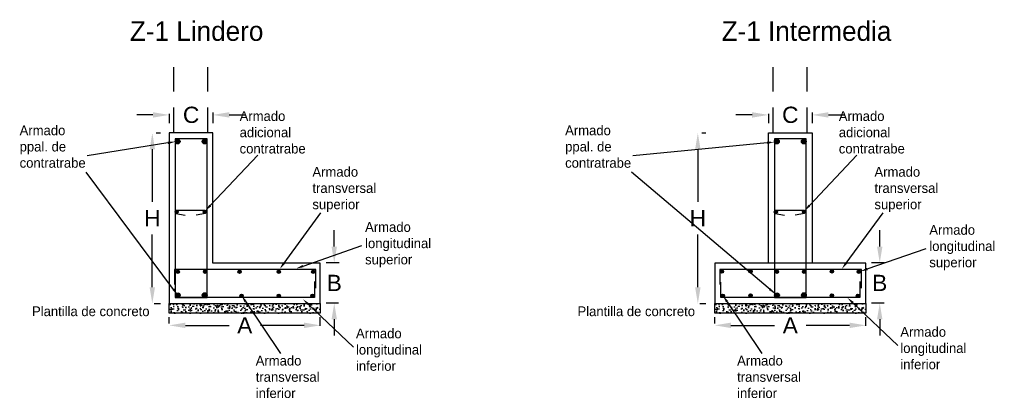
# Model space of a CAD drawing. Header units: millimetres. Extents: x 2068 to 4152, y 861 to 1938.
# Tile 3 of 20: x 2069.97 to 2076.02, y 900.73 to 903.06. Entities that reach past the tile are written whole.
import ezdxf

# ---------------------------------------------------------------- set-up
doc = ezdxf.new("R2010")
doc.units = ezdxf.units.MM
doc.linetypes.add('GESTRICHELT', pattern=[0.4, 0.3, -0.1])
doc.layers.add('RAPID COST CASTILLOS Y COLUMNAS', color=1, linetype='Continuous')
doc.layers.add('RAPID COST CIMENTACION', color=7, linetype='Continuous')
doc.styles.add('ARIAL', font='arial.ttf')
doc.styles.add('CYCLADIC', font='GOTHIC.TTF')
doc.dimstyles.new('Copia de STANDARD 25', dxfattribs={"dimtxt": 0.15, "dimasz": 0.15, "dimexe": 0.05, "dimexo": 0.1, "dimgap": 0.05, "dimtad": 0, "dimtih": 1, "dimtoh": 1, "dimlfac": 0.25, "dimzin": 1, "dimdsep": 46, "dimtxsty": 'ARIAL', "dimcen": 0.05, "dimclrt": 256, "dimadec": 5, "dimazin": 0, "dimtfac": 1, "dimtofl": 0, "dimtmove": 2, "dimatfit": 3, "dimfxl": 0.18, "dimtolj": 1, "dimtzin": 0, "dimarcsym": 0})

# ---------------------------------------------------------------- blocks, each defined once
blk = doc.blocks.new('*D41')
at = {"layer": 'Defpoints', "color": 0, "ltscale": 0.1, "transparency": 16777216}
for p in [(2070.7074, 902.3651), (2070.695, 901.3151), (2070.7837, 901.3151)]:
    blk.add_point(p, dxfattribs=at)
at = {"layer": 'RAPID COST CIMENTACION', "color": 0, "lineweight": -2, "ltscale": 0.1, "transparency": 16777216}
for p, q in [((2070.8074, 902.3651), (2070.8337, 902.3651)), ((2070.7837, 902.2651), (2070.7837, 901.9401)), ((2070.7837, 901.4151), (2070.7837, 901.7401)), ((2070.795, 901.3151), (2070.8337, 901.3151))]:
    blk.add_line(p, q, dxfattribs=at)
at = {"layer": 'RAPID COST CIMENTACION', "color": 0, "ltscale": 0.1, "transparency": 16777216}
for points in [[(2070.767, 902.2651), (2070.8003, 902.2651), (2070.7837, 902.3651)], [(2070.767, 901.4151), (2070.8003, 901.4151), (2070.7837, 901.3151)]]:
    blk.add_solid(points, dxfattribs=at)
at = {"layer": 'RAPID COST CIMENTACION', "ltscale": 0.1, "transparency": 16777216, "insert": (2070.7837, 901.8401), "char_height": 0.15, "attachment_point": 5, "style": 'ARIAL'}
blk.add_mtext('\\A1;{\\H0.66667x;\\C3;H}', dxfattribs=at)
blk = doc.blocks.new('*D42')
at = {"layer": 'Defpoints', "color": 0, "ltscale": 0.1, "transparency": 16777216}
for p in [(2072.0319, 901.5657), (2071.9022, 901.3179), (2072.0286, 901.3179)]:
    blk.add_point(p, dxfattribs=at)
at = {"layer": 'RAPID COST CIMENTACION', "color": 0, "lineweight": -2, "ltscale": 0.1, "transparency": 16777216}
for p, q in [((2071.9022, 901.6657), (2071.9022, 901.7657)), ((2071.9319, 901.5657), (2071.8522, 901.5657)), ((2071.9286, 901.3179), (2071.8522, 901.3179)), ((2071.9022, 901.2179), (2071.9022, 901.1179))]:
    blk.add_line(p, q, dxfattribs=at)
at = {"layer": 'RAPID COST CIMENTACION', "color": 0, "ltscale": 0.1, "transparency": 16777216}
for points in [[(2071.8855, 901.6657), (2071.9188, 901.6657), (2071.9022, 901.5657)], [(2071.8855, 901.2179), (2071.9188, 901.2179), (2071.9022, 901.3179)]]:
    blk.add_solid(points, dxfattribs=at)
at = {"layer": 'RAPID COST CIMENTACION', "ltscale": 0.1, "transparency": 16777216, "insert": (2071.9022, 901.4418), "char_height": 0.15, "attachment_point": 5, "style": 'ARIAL'}
blk.add_mtext('\\A1;{\\H0.66667x;\\C3;B}', dxfattribs=at)
blk = doc.blocks.new('*D43')
at = {"layer": 'Defpoints', "color": 0, "ltscale": 0.1, "transparency": 16777216}
for p in [(2071.8165, 901.1807), (2070.8876, 901.093), (2071.8165, 901.0771)]:
    blk.add_point(p, dxfattribs=at)
at = {"layer": 'RAPID COST CIMENTACION', "color": 0, "lineweight": -2, "ltscale": 0.1, "transparency": 16777216}
for p, q in [((2070.8876, 901.193), (2070.8876, 901.2307)), ((2071.8165, 901.1771), (2071.8165, 901.2307)), ((2070.9876, 901.1807), (2071.2554, 901.1807)), ((2071.7165, 901.1807), (2071.4487, 901.1807))]:
    blk.add_line(p, q, dxfattribs=at)
at = {"layer": 'RAPID COST CIMENTACION', "color": 0, "ltscale": 0.1, "transparency": 16777216}
for points in [[(2070.9876, 901.1974), (2070.9876, 901.164), (2070.8876, 901.1807)], [(2071.7165, 901.1974), (2071.7165, 901.164), (2071.8165, 901.1807)]]:
    blk.add_solid(points, dxfattribs=at)
at = {"layer": 'RAPID COST CIMENTACION', "ltscale": 0.1, "transparency": 16777216, "insert": (2071.3521, 901.1807), "char_height": 0.15, "attachment_point": 5, "style": 'ARIAL'}
blk.add_mtext('\\A1;{\\H0.66667x;\\C3;A}', dxfattribs=at)
blk = doc.blocks.new('*D44')
at = {"layer": 'Defpoints', "color": 0, "ltscale": 0.1, "transparency": 16777216}
for p in [(2070.8876, 902.5832), (2071.1565, 902.5918), (2071.1565, 902.4759)]:
    blk.add_point(p, dxfattribs=at)
at = {"layer": 'RAPID COST CIMENTACION', "color": 0, "lineweight": -2, "ltscale": 0.1, "transparency": 16777216}
for p, q in [((2071.1565, 902.4918), (2071.1565, 902.4259)), ((2070.7876, 902.4759), (2070.6876, 902.4759)), ((2070.8876, 902.4832), (2070.8876, 902.4259)), ((2071.2565, 902.4759), (2071.3565, 902.4759))]:
    blk.add_line(p, q, dxfattribs=at)
at = {"layer": 'RAPID COST CIMENTACION', "color": 0, "ltscale": 0.1, "transparency": 16777216}
for points in [[(2070.7876, 902.4926), (2070.7876, 902.4593), (2070.8876, 902.4759)], [(2071.2565, 902.4926), (2071.2565, 902.4593), (2071.1565, 902.4759)]]:
    blk.add_solid(points, dxfattribs=at)
at = {"layer": 'RAPID COST CIMENTACION', "ltscale": 0.1, "transparency": 16777216, "insert": (2071.0221, 902.4759), "char_height": 0.15, "attachment_point": 5, "style": 'ARIAL'}
blk.add_mtext('\\A1;{\\H0.66667x;\\C3;C}', dxfattribs=at)
blk = doc.blocks.new('*D89')
at = {"layer": 'Defpoints', "color": 0, "ltscale": 0.1, "transparency": 16777216}
for p in [(2074.0613, 902.3651), (2074.0489, 901.3151), (2074.1376, 901.3151)]:
    blk.add_point(p, dxfattribs=at)
at = {"layer": 'RAPID COST CIMENTACION', "color": 0, "lineweight": -2, "ltscale": 0.1, "transparency": 16777216}
for p, q in [((2074.1613, 902.3651), (2074.1876, 902.3651)), ((2074.1376, 902.2651), (2074.1376, 901.9401)), ((2074.1376, 901.4151), (2074.1376, 901.7401)), ((2074.1489, 901.3151), (2074.1876, 901.3151))]:
    blk.add_line(p, q, dxfattribs=at)
at = {"layer": 'RAPID COST CIMENTACION', "color": 0, "ltscale": 0.1, "transparency": 16777216}
for points in [[(2074.1209, 902.2651), (2074.1543, 902.2651), (2074.1376, 902.3651)], [(2074.1209, 901.4151), (2074.1543, 901.4151), (2074.1376, 901.3151)]]:
    blk.add_solid(points, dxfattribs=at)
at = {"layer": 'RAPID COST CIMENTACION', "ltscale": 0.1, "transparency": 16777216, "insert": (2074.1376, 901.8401), "char_height": 0.15, "attachment_point": 5, "style": 'ARIAL'}
blk.add_mtext('\\A1;{\\H0.66667x;\\C3;H}', dxfattribs=at)
blk = doc.blocks.new('*D90')
at = {"layer": 'Defpoints', "color": 0, "ltscale": 0.1, "transparency": 16777216}
for p in [(2075.3858, 901.5657), (2075.2561, 901.3179), (2075.3825, 901.3179)]:
    blk.add_point(p, dxfattribs=at)
at = {"layer": 'RAPID COST CIMENTACION', "color": 0, "lineweight": -2, "ltscale": 0.1, "transparency": 16777216}
for p, q in [((2075.2561, 901.6657), (2075.2561, 901.7657)), ((2075.2858, 901.5657), (2075.2061, 901.5657)), ((2075.2825, 901.3179), (2075.2061, 901.3179)), ((2075.2561, 901.2179), (2075.2561, 901.1179))]:
    blk.add_line(p, q, dxfattribs=at)
at = {"layer": 'RAPID COST CIMENTACION', "color": 0, "ltscale": 0.1, "transparency": 16777216}
for points in [[(2075.2394, 901.6657), (2075.2728, 901.6657), (2075.2561, 901.5657)], [(2075.2394, 901.2179), (2075.2728, 901.2179), (2075.2561, 901.3179)]]:
    blk.add_solid(points, dxfattribs=at)
at = {"layer": 'RAPID COST CIMENTACION', "ltscale": 0.1, "transparency": 16777216, "insert": (2075.2561, 901.4418), "char_height": 0.15, "attachment_point": 5, "style": 'ARIAL'}
blk.add_mtext('\\A1;{\\H0.66667x;\\C3;B}', dxfattribs=at)
blk = doc.blocks.new('*D91')
at = {"layer": 'Defpoints', "color": 0, "ltscale": 0.1, "transparency": 16777216}
for p in [(2075.1704, 901.1807), (2074.2415, 901.093), (2075.1704, 901.0771)]:
    blk.add_point(p, dxfattribs=at)
at = {"layer": 'RAPID COST CIMENTACION', "color": 0, "lineweight": -2, "ltscale": 0.1, "transparency": 16777216}
for p, q in [((2074.2415, 901.193), (2074.2415, 901.2307)), ((2075.1704, 901.1771), (2075.1704, 901.2307)), ((2074.3415, 901.1807), (2074.6093, 901.1807)), ((2075.0704, 901.1807), (2074.8027, 901.1807))]:
    blk.add_line(p, q, dxfattribs=at)
at = {"layer": 'RAPID COST CIMENTACION', "color": 0, "ltscale": 0.1, "transparency": 16777216}
for points in [[(2074.3415, 901.1974), (2074.3415, 901.164), (2074.2415, 901.1807)], [(2075.0704, 901.1974), (2075.0704, 901.164), (2075.1704, 901.1807)]]:
    blk.add_solid(points, dxfattribs=at)
at = {"layer": 'RAPID COST CIMENTACION', "ltscale": 0.1, "transparency": 16777216, "insert": (2074.706, 901.1807), "char_height": 0.15, "attachment_point": 5, "style": 'ARIAL'}
blk.add_mtext('\\A1;{\\H0.66667x;\\C3;A}', dxfattribs=at)
blk = doc.blocks.new('*D92')
at = {"layer": 'Defpoints', "color": 0, "ltscale": 0.1, "transparency": 16777216}
for p in [(2074.5715, 902.5832), (2074.8404, 902.5918), (2074.8404, 902.4759)]:
    blk.add_point(p, dxfattribs=at)
at = {"layer": 'RAPID COST CIMENTACION', "color": 0, "lineweight": -2, "ltscale": 0.1, "transparency": 16777216}
for p, q in [((2074.8404, 902.4918), (2074.8404, 902.4259)), ((2074.4715, 902.4759), (2074.3715, 902.4759)), ((2074.5715, 902.4832), (2074.5715, 902.4259)), ((2074.9404, 902.4759), (2075.0404, 902.4759))]:
    blk.add_line(p, q, dxfattribs=at)
at = {"layer": 'RAPID COST CIMENTACION', "color": 0, "ltscale": 0.1, "transparency": 16777216}
for points in [[(2074.4715, 902.4926), (2074.4715, 902.4593), (2074.5715, 902.4759)], [(2074.9404, 902.4926), (2074.9404, 902.4593), (2074.8404, 902.4759)]]:
    blk.add_solid(points, dxfattribs=at)
at = {"layer": 'RAPID COST CIMENTACION', "ltscale": 0.1, "transparency": 16777216, "insert": (2074.706, 902.4759), "char_height": 0.15, "attachment_point": 5, "style": 'ARIAL'}
blk.add_mtext('\\A1;{\\H0.66667x;\\C3;C}', dxfattribs=at)

msp = doc.modelspace()

# ---------------------------------------------------------------- hatches: boundary and pattern name
at = {"layer": 'RAPID COST CIMENTACION', "lineweight": 30}
h = msp.add_hatch(color=256, dxfattribs=at)
h.dxf.hatch_style = 1
edge = h.paths.add_edge_path()
edge.add_arc((2070.9393, 902.3123), 0.0146, 0, 360)
h = msp.add_hatch(color=256, dxfattribs=at)
h.dxf.hatch_style = 1
edge = h.paths.add_edge_path()
edge.add_arc((2071.1052, 902.3124), 0.0146, 0, 360)
h = msp.add_hatch(color=256, dxfattribs=at)
h.dxf.hatch_style = 1
edge = h.paths.add_edge_path()
edge.add_arc((2074.6232, 902.3123), 0.0146, 0, 360)
h = msp.add_hatch(color=256, dxfattribs=at)
h.dxf.hatch_style = 1
edge = h.paths.add_edge_path()
edge.add_arc((2074.7892, 902.3124), 0.0146, 0, 360)
h = msp.add_hatch(color=256, dxfattribs=at)
h.dxf.hatch_style = 1
edge = h.paths.add_edge_path()
edge.add_arc((2070.9333, 901.8797), 0.0102, 0, 360)
h = msp.add_hatch(color=256, dxfattribs=at)
h.dxf.hatch_style = 1
edge = h.paths.add_edge_path()
edge.add_arc((2071.1074, 901.8797), 0.0102, 0, 360)
h = msp.add_hatch(color=256, dxfattribs=at)
h.dxf.hatch_style = 1
edge = h.paths.add_edge_path()
edge.add_arc((2074.6173, 901.8797), 0.0102, 0, 360)
h = msp.add_hatch(color=256, dxfattribs=at)
h.dxf.hatch_style = 1
edge = h.paths.add_edge_path()
edge.add_arc((2074.7913, 901.8797), 0.0102, 0, 360)
h = msp.add_hatch(color=256, dxfattribs=at)
h.dxf.hatch_style = 1
edge = h.paths.add_edge_path()
edge.add_arc((2074.2856, 901.512), 0.0102, 0, 360)
h = msp.add_hatch(color=256, dxfattribs=at)
h.dxf.hatch_style = 1
edge = h.paths.add_edge_path()
edge.add_arc((2074.4623, 901.5125), 0.0102, 0, 360)
h = msp.add_hatch(color=256, dxfattribs=at)
h.dxf.hatch_style = 1
edge = h.paths.add_edge_path()
edge.add_arc((2074.9617, 901.5125), 0.0102, 0, 360)
h = msp.add_hatch(color=256, dxfattribs=at)
h.dxf.hatch_style = 1
edge = h.paths.add_edge_path()
edge.add_arc((2070.9399, 901.5108), 0.0102, 0, 360)
h = msp.add_hatch(color=256, dxfattribs=at)
h.dxf.hatch_style = 1
edge = h.paths.add_edge_path()
edge.add_arc((2071.1075, 901.5108), 0.0102, 0, 360)
h = msp.add_hatch(color=256, dxfattribs=at)
h.dxf.hatch_style = 1
edge = h.paths.add_edge_path()
edge.add_arc((2071.3197, 901.5108), 0.0102, 0, 360)
h = msp.add_hatch(color=256, dxfattribs=at)
h.dxf.hatch_style = 1
edge = h.paths.add_edge_path()
edge.add_arc((2071.5611, 901.5108), 0.0102, 0, 360)
h = msp.add_hatch(color=256, dxfattribs=at)
h.dxf.hatch_style = 1
edge = h.paths.add_edge_path()
edge.add_arc((2071.7733, 901.5108), 0.0102, 0, 360)
h = msp.add_hatch(color=256, dxfattribs=at)
h.dxf.hatch_style = 1
edge = h.paths.add_edge_path()
edge.add_arc((2074.6238, 901.5108), 0.0102, 0, 360)
h = msp.add_hatch(color=256, dxfattribs=at)
h.dxf.hatch_style = 1
edge = h.paths.add_edge_path()
edge.add_arc((2074.7914, 901.5108), 0.0102, 0, 360)
h = msp.add_hatch(color=256, dxfattribs=at)
h.dxf.hatch_style = 1
edge = h.paths.add_edge_path()
edge.add_arc((2075.1273, 901.5108), 0.0102, 0, 360)
h = msp.add_hatch(color=256, dxfattribs=at)
h.dxf.hatch_style = 1
edge = h.paths.add_edge_path()
edge.add_arc((2070.9403, 901.3661), 0.0146, 0, 360)
h = msp.add_hatch(color=256, dxfattribs=at)
h.dxf.hatch_style = 1
edge = h.paths.add_edge_path()
edge.add_arc((2071.1055, 901.3666), 0.0146, 0, 360)
h = msp.add_hatch(color=256, dxfattribs=at)
h.dxf.hatch_style = 1
edge = h.paths.add_edge_path()
edge.add_arc((2071.3326, 901.3632), 0.0102, 0, 360)
h = msp.add_hatch(color=256, dxfattribs=at)
h.dxf.hatch_style = 1
edge = h.paths.add_edge_path()
edge.add_arc((2071.5611, 901.3632), 0.0102, 0, 360)
h = msp.add_hatch(color=256, dxfattribs=at)
h.dxf.hatch_style = 1
edge = h.paths.add_edge_path()
edge.add_arc((2071.7682, 901.3632), 0.0102, 0, 360)
h = msp.add_hatch(color=256, dxfattribs=at)
h.dxf.hatch_style = 1
edge = h.paths.add_edge_path()
edge.add_arc((2074.2914, 901.3629), 0.0102, 0, 360)
h = msp.add_hatch(color=256, dxfattribs=at)
h.dxf.hatch_style = 1
edge = h.paths.add_edge_path()
edge.add_arc((2074.4623, 901.3649), 0.0102, 0, 360)
h = msp.add_hatch(color=256, dxfattribs=at)
h.dxf.hatch_style = 1
edge = h.paths.add_edge_path()
edge.add_arc((2074.6242, 901.3661), 0.0146, 0, 360)
h = msp.add_hatch(color=256, dxfattribs=at)
h.dxf.hatch_style = 1
edge = h.paths.add_edge_path()
edge.add_arc((2074.7895, 901.3666), 0.0146, 0, 360)
h = msp.add_hatch(color=256, dxfattribs=at)
h.dxf.hatch_style = 1
edge = h.paths.add_edge_path()
edge.add_arc((2074.9617, 901.3649), 0.0102, 0, 360)
h = msp.add_hatch(color=256, dxfattribs=at)
h.dxf.hatch_style = 1
edge = h.paths.add_edge_path()
edge.add_arc((2075.1221, 901.3632), 0.0102, 0, 360)
at = {"layer": 'RAPID COST CIMENTACION', "ltscale": 0.1}
h = msp.add_hatch(dxfattribs=at)
h.set_pattern_fill('AR-CONC', color=0, scale=0.0003)
h.set_pattern_definition([(50, (1196.78468, 662.203104), (0.0546554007, -0.0047817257), [0.005715, -0.062865]), (355, (1196.78468, 662.203104), (-0.0105730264, 0.0573170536), [0.004572, -0.0502921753]), (100.451445, (1196.789234, 662.202706), (0.044082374, 0.0525353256), [0.0048570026, -0.0534270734]), (46.1842, (1196.78468, 662.218344), (0.0813237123, -0.0126126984), [0.0085725, -0.0942975]), (96.635558, (1196.79146, 662.21729), (0.07122124, 0.0742278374), [0.007285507, -0.0801406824]), (351.184151, (1196.78468, 662.218344), (0.07122124, 0.074227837), [0.00685799, -0.0754379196]), (21, (1196.7923, 662.214534), (0.0454843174, -0.0306795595), [0.005715, -0.062865]), (326, (1196.7923, 662.214534), (0.0185406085, 0.05525639), [0.004572, -0.050292]), (71.451445, (1196.79609, 662.21198), (0.0640249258, 0.0245768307), [0.0048570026, -0.0534269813]), (37.5, (1196.78468, 662.203104), (0.00092658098, 0.02536651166), [0, -0.0496824, 0, -0.051054, 0, -0.0504825]), (7.5, (1196.78468, 662.203104), (0.02004589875, 0.03005417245), [0, -0.0291084, 0, -0.0485394, 0, -0.0192405]), (327.5, (1196.767687, 662.203104), (0.04067717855, -0.0017186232), [0, -0.01905, 0, -0.059436, 0, -0.078867]), (317.5, (1196.760067, 662.203104), (0.0444387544, 0.0076279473), [0, -0.024765, 0, -0.0394716, 0, -0.056007])])
h.paths.add_polyline_path([(2070.8876, 901.3151), (2071.8165, 901.3151), (2071.8165, 901.2551), (2070.8876, 901.2551)])
h = msp.add_hatch(dxfattribs=at)
h.set_pattern_fill('AR-CONC', color=0, scale=0.0003)
h.set_pattern_definition([(50, (1200.138602, 662.203104), (0.0546554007, -0.0047817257), [0.005715, -0.062865]), (355, (1200.1386, 662.203104), (-0.0105730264, 0.0573170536), [0.004572, -0.0502921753]), (100.451445, (1200.143157, 662.202706), (0.044082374, 0.0525353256), [0.0048570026, -0.0534270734]), (46.1842, (1200.1386, 662.218344), (0.0813237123, -0.0126126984), [0.0085725, -0.0942975]), (96.635558, (1200.14538, 662.21729), (0.07122124, 0.0742278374), [0.007285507, -0.0801406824]), (351.184151, (1200.1386, 662.218344), (0.07122124, 0.074227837), [0.00685799, -0.0754379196]), (21, (1200.146222, 662.214534), (0.0454843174, -0.0306795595), [0.005715, -0.062865]), (326, (1200.14622, 662.214534), (0.0185406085, 0.05525639), [0.004572, -0.050292]), (71.451445, (1200.150013, 662.21198), (0.0640249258, 0.0245768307), [0.0048570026, -0.0534269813]), (37.5, (1200.138602, 662.203104), (0.00092658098, 0.02536651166), [0, -0.0496824, 0, -0.051054, 0, -0.0504825]), (7.5, (1200.138602, 662.203104), (0.02004589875, 0.03005417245), [0, -0.0291084, 0, -0.0485394, 0, -0.0192405]), (327.5, (1200.12161, 662.203104), (0.04067717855, -0.0017186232), [0, -0.01905, 0, -0.059436, 0, -0.078867]), (317.5, (1200.11399, 662.203104), (0.0444387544, 0.0076279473), [0, -0.024765, 0, -0.0394716, 0, -0.056007])])
h.paths.add_polyline_path([(2074.2415, 901.3151), (2075.1704, 901.3151), (2075.1704, 901.2551), (2074.2415, 901.2551)])

# ---------------------------------------------------------------- linework, layer by layer
at = {"layer": 'RAPID COST CASTILLOS Y COLUMNAS', "color": 7}
for points in [[(2074.5104, 901.5628), (2074.2415, 901.5628)], [(2074.2786, 901.3511), (2074.2786, 901.4459)]]:
    msp.add_lwpolyline(points, dxfattribs=at)
at = {"layer": 'RAPID COST CIMENTACION', "ltscale": 0.1}
for p, q in [((2070.8799, 902.3037), (2070.3834, 902.2246)), ((2074.5638, 902.3037), (2073.7373, 902.2246)), ((2071.1398, 901.9181), (2071.4321, 902.2285)), ((2074.8237, 901.9181), (2075.116, 902.2285)), ((2070.9134, 901.4021), (2070.3765, 902.1229)), ((2074.6242, 901.3661), (2073.7304, 902.1229)), ((2071.5937, 901.5644), (2071.8205, 901.8736)), ((2075.0494, 901.5644), (2075.2762, 901.8736)), ((2071.7107, 901.5453), (2072.0725, 901.6723)), ((2075.1797, 901.5276), (2075.5415, 901.6546)), ((2071.3576, 901.3258), (2071.5708, 901.0071)), ((2071.7428, 901.3104), (2072.0208, 901.0463)), ((2074.3174, 901.3258), (2074.5306, 901.0071)), ((2075.0898, 901.32), (2075.3677, 901.0558))]:
    msp.add_line(p, q, dxfattribs=at)
at = {"layer": 'RAPID COST CIMENTACION', "linetype": 'GESTRICHELT', "ltscale": 0.5}
for points in [[(2070.9163, 902.3707), (2070.9163, 902.3707), (2070.9163, 902.8518)], [(2071.1252, 902.3707), (2071.1252, 902.3707), (2071.1252, 902.8518)], [(2074.6002, 902.3707), (2074.6002, 902.3707), (2074.6002, 902.8518)], [(2074.8092, 902.3707), (2074.8092, 902.3707), (2074.8092, 902.8518)]]:
    msp.add_lwpolyline(points, dxfattribs=at)
at = {"layer": 'RAPID COST CIMENTACION', "ltscale": 0.1}
for points in [[(2070.8876, 901.3151), (2071.8165, 901.3151), (2071.8165, 901.5628), (2071.1565, 901.5628), (2071.1565, 902.3651), (2070.8876, 902.3651), (2070.8876, 901.3151)], [(2070.8876, 901.3151), (2071.8165, 901.3151), (2071.8165, 901.5628), (2071.1565, 901.5628), (2071.1565, 902.3651), (2070.8876, 902.3651), (2070.8876, 901.3151)], [(2070.9328, 901.8905), (2071.1079, 901.8905)], [(2074.6167, 901.8905), (2074.7918, 901.8905)], [(2070.9287, 901.8699), (2070.9862, 901.8588)], [(2071.1103, 901.8699), (2071.0528, 901.8588)], [(2074.6126, 901.8699), (2074.6702, 901.8588)], [(2074.7942, 901.8699), (2074.7367, 901.8588)], [(2071.7891, 901.4101), (2071.7891, 901.5243), (2070.9191, 901.5243), (2070.9191, 901.5243), (2070.9194, 901.4323)], [(2074.2415, 901.3151), (2075.1704, 901.3151), (2075.1704, 901.5628), (2074.2415, 901.5628), (2074.2415, 901.5628), (2074.2415, 901.5628), (2074.2415, 901.3151)], [(2074.2415, 901.3151), (2075.1704, 901.3151), (2075.1704, 901.5628), (2074.2415, 901.5628), (2074.2415, 901.5628), (2074.2415, 901.5628), (2074.2415, 901.3151)], [(2075.143, 901.4101), (2075.143, 901.5243), (2074.273, 901.5243), (2074.273, 901.5243), (2074.2733, 901.4323)], [(2071.7805, 901.4509), (2071.7805, 901.3511), (2070.9247, 901.3511)], [(2075.1344, 901.4509), (2075.1344, 901.3511), (2074.2786, 901.3511)], [(2070.8876, 901.3151), (2071.8165, 901.3151), (2071.8165, 901.2551), (2070.8876, 901.2551), (2070.8876, 901.3151)], [(2074.2415, 901.3151), (2075.1704, 901.3151), (2075.1704, 901.2551), (2074.2415, 901.2551), (2074.2415, 901.3151)]]:
    msp.add_lwpolyline(points, dxfattribs=at)
for points in [[(2071.1205, 902.3295), (2070.9247, 902.3295), (2070.9247, 901.3511), (2071.1205, 901.3511)], [(2074.8044, 902.3295), (2074.6086, 902.3295), (2074.6086, 901.3511), (2074.8044, 901.3511)]]:
    msp.add_lwpolyline(points, close=True, dxfattribs=at)
at = {"layer": 'RAPID COST CIMENTACION', "color": 7}
msp.add_lwpolyline([(2074.5715, 901.5628), (2074.5715, 902.3651), (2074.8404, 902.3651), (2074.8404, 901.5628)], dxfattribs=at)
at = {"layer": 'RAPID COST CIMENTACION', "lineweight": 30}
for centre, radius in [((2070.9393, 902.3123), 0.0146), ((2071.1052, 902.3124), 0.0146), ((2074.6232, 902.3123), 0.0146), ((2074.7892, 902.3124), 0.0146), ((2070.9333, 901.8797), 0.0102), ((2071.1074, 901.8797), 0.0102), ((2074.6173, 901.8797), 0.0102), ((2074.7913, 901.8797), 0.0102), ((2074.2856, 901.512), 0.0102), ((2074.4623, 901.5125), 0.0102), ((2074.9617, 901.5125), 0.0102), ((2070.94, 901.5108), 0.0102), ((2071.1075, 901.5108), 0.0102), ((2071.3197, 901.5108), 0.0102), ((2071.5611, 901.5108), 0.0102), ((2071.7733, 901.5108), 0.0102), ((2074.6239, 901.5108), 0.0102), ((2074.7914, 901.5108), 0.0102), ((2075.1273, 901.5108), 0.0102), ((2070.9403, 901.3661), 0.0146), ((2071.1055, 901.3666), 0.0146), ((2071.3326, 901.3632), 0.0102), ((2071.5611, 901.3632), 0.0102), ((2071.7682, 901.3632), 0.0102), ((2074.2914, 901.3629), 0.0102), ((2074.4623, 901.3649), 0.0102), ((2074.6242, 901.3661), 0.0146), ((2074.7895, 901.3666), 0.0146), ((2074.9617, 901.3649), 0.0102), ((2075.1221, 901.3632), 0.0102)]:
    msp.add_circle(centre, radius, dxfattribs=at)
at = {"layer": 'RAPID COST CIMENTACION', "ltscale": 0.1}
for points in [[(2070.8787, 902.3111), (2070.8811, 902.2963), (2070.9243, 902.3108)], [(2074.5628, 902.3112), (2074.5648, 902.2963), (2074.6084, 902.3095)], [(2071.1453, 901.913), (2071.1343, 901.9233), (2071.1089, 901.8854)], [(2074.8292, 901.913), (2074.8183, 901.9233), (2074.7929, 901.8854)], [(2071.5997, 901.56), (2071.5876, 901.5689), (2071.567, 901.5281)], [(2071.7082, 901.5524), (2071.7132, 901.5382), (2071.6682, 901.5304)], [(2075.0554, 901.56), (2075.0433, 901.5689), (2075.0228, 901.5281)], [(2075.1772, 901.5347), (2075.1822, 901.5205), (2075.1373, 901.5127)], [(2070.9194, 901.4066), (2070.9074, 901.3977), (2070.9403, 901.3661)], [(2074.5837, 901.4097), (2074.574, 901.3982), (2074.6133, 901.375)], [(2071.3639, 901.33), (2071.3514, 901.3216), (2071.3326, 901.3632)], [(2071.748, 901.3159), (2071.7377, 901.305), (2071.7102, 901.3414)], [(2074.3237, 901.33), (2074.3112, 901.3216), (2074.2924, 901.3632)], [(2075.095, 901.3254), (2075.0846, 901.3146), (2075.0572, 901.351)]]:
    msp.add_solid(points, dxfattribs=at)

# ---------------------------------------------------------------- texts
at = {"layer": 'RAPID COST CIMENTACION', "color": 5, "char_height": 0.12, "attachment_point": 1, "style": 'CYCLADIC'}
for s, insert in [('Z-1 Lindero', (2070.6459, 903.0519)), ('Z-1 Intermedia', (2074.2842, 903.0519))]:
    msp.add_mtext_dynamic_manual_height_columns(s, width=1.375475, gutter_width=1500, heights=[0], dxfattribs=dict(at, insert=insert))
at = {"layer": 'RAPID COST CIMENTACION', "char_height": 0.06, "style": 'CYCLADIC'}
for s, width, heights, insert, attachment_point in [('Armado adicional contratrabe', 0.450483, [0.2998], (2071.3205, 902.2377), 7), ('Armado adicional contratrabe', 0.450483, [0.2998], (2075.0044, 902.2377), 7), ('Armado ppal. de contratrabe', 0.450483, [0.2998], (2069.9679, 902.15), 7), ('Armado ppal. de contratrabe', 0.450483, [0.2998], (2073.3218, 902.15), 7), ('Armado transversal superior', 0.450483, [0.2998], (2071.7679, 901.8774), 7), ('Armado transversal superior', 0.450483, [0.2998], (2075.2236, 901.8774), 7), ('Armado longitudinal superior', 0.450483, [0.2998], (2072.0919, 901.5378), 7), ('Armado longitudinal superior', 0.450483, [0.2998], (2075.5609, 901.5201), 7), ('Plantilla de concreto ', 1.105997, [0], (2070.044, 901.2973), 1), ('Plantilla de concreto ', 1.105997, [0], (2073.3979, 901.2973), 1), ('Armado longitudinal inferior', 0.450483, [0.2998], (2072.0357, 900.9001), 7), ('Armado longitudinal inferior', 0.450483, [0.2998], (2075.3827, 900.9097), 7), ('Armado transversal inferior', 0.450483, [0.2998], (2071.4193, 900.7325), 7), ('Armado transversal inferior', 0.450483, [0.2998], (2074.3791, 900.7325), 7)]:
    msp.add_mtext_dynamic_manual_height_columns(s, width=width, gutter_width=1500, heights=heights, dxfattribs=dict(at, insert=insert, attachment_point=attachment_point))

# ---------------------------------------------------------------- dimensions: what is measured, and where the dimension line sits
at = {"layer": 'RAPID COST CIMENTACION', "color": 3, "ltscale": 0.1}
for base, p1, p2, text, picture, middle in [((2071.1565, 902.4759), (2070.8876, 902.5832), (2071.1565, 902.5918), '{\\H0.66667x;\\C3;C}', '*D44', (2071.0221, 902.4759)), ((2074.8404, 902.4759), (2074.5715, 902.5832), (2074.8404, 902.5918), '{\\H0.66667x;\\C3;C}', '*D92', (2074.706, 902.4759)), ((2071.8165, 901.1807), (2070.8876, 901.093), (2071.8165, 901.0771), '{\\H0.66667x;\\C3;A}', '*D43', (2071.3521, 901.1807)), ((2075.1704, 901.1807), (2074.2415, 901.093), (2075.1704, 901.0771), '{\\H0.66667x;\\C3;A}', '*D91', (2074.706, 901.1807))]:
    dim = msp.add_linear_dim(base=base, p1=p1, p2=p2, text=text, dimstyle='Copia de STANDARD 25', override={"dimasz": 0.1}, dxfattribs=at)
    dim.commit()
    dim.dimension.update_dxf_attribs({"geometry": picture, "text_midpoint": middle})
for base, p1, p2, text, picture, middle in [((2070.7837, 901.3151), (2070.7074, 902.3651), (2070.695, 901.3151), '{\\H0.66667x;\\C3;H}', '*D41', (2070.7837, 901.8401)), ((2074.1376, 901.3151), (2074.0613, 902.3651), (2074.0489, 901.3151), '{\\H0.66667x;\\C3;H}', '*D89', (2074.1376, 901.8401)), ((2071.9022, 901.3179), (2072.0319, 901.5657), (2072.0286, 901.3179), '{\\H0.66667x;\\C3;B}', '*D42', (2071.9022, 901.4418)), ((2075.2561, 901.3179), (2075.3858, 901.5657), (2075.3825, 901.3179), '{\\H0.66667x;\\C3;B}', '*D90', (2075.2561, 901.4418))]:
    dim = msp.add_linear_dim(base=base, p1=p1, p2=p2, angle=90, text=text, dimstyle='Copia de STANDARD 25', override={"dimasz": 0.1}, dxfattribs=at)
    dim.commit()
    dim.dimension.update_dxf_attribs({"geometry": picture, "text_midpoint": middle})

doc.saveas('drawing.dxf')
